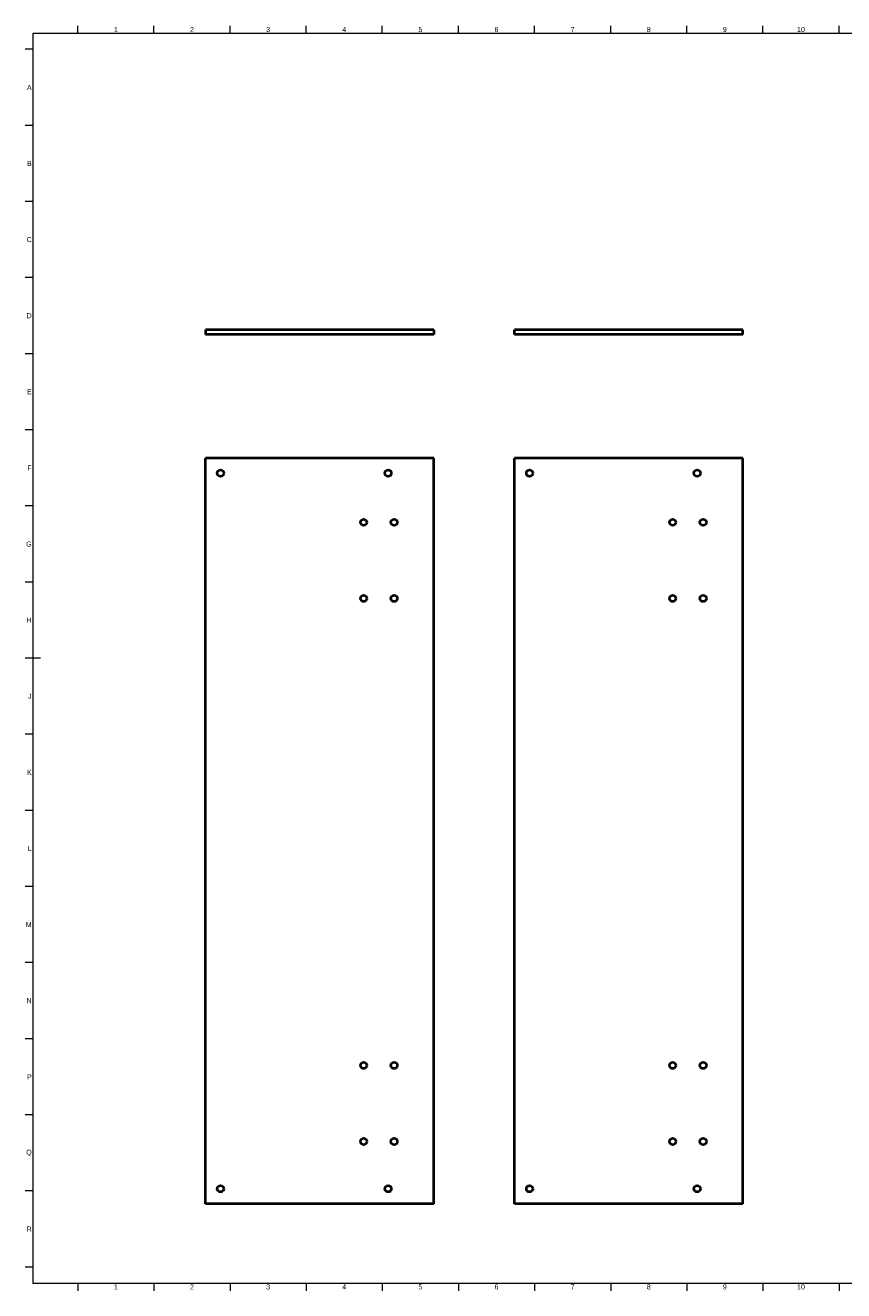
# Model space of a CAD drawing. Header units: millimetres. Extents: x 15 to 1184, y 5 to 836.
# Tile 1 of 3: x 15 to 553, y 5 to 836. Entities that reach past the tile are written whole.
import ezdxf

# ---------------------------------------------------------------- set-up
doc = ezdxf.new("R2010")
doc.units = ezdxf.units.MM
doc.layers.add('기하구조', color=7, linetype='Continuous')
doc.layers.add('테두리', color=7, linetype='Continuous')
doc.styles.add('Shapr0', font='txt', dxfattribs={"height": 3.3495})

msp = doc.modelspace()

# ---------------------------------------------------------------- linework, layer by layer
at = {"layer": '기하구조', "linetype": 'Continuous', "lineweight": 40}
for p, q in [((133.25, 636.25), (133.25, 633.25)), ((283.25, 636.25), (133.25, 636.25)), ((283.25, 633.25), (133.25, 633.25)), ((283.25, 636.25), (283.25, 633.25)), ((486.25, 636.25), (336.25, 636.25)), ((336.25, 633.25), (336.25, 636.25)), ((486.25, 633.25), (336.25, 633.25)), ((486.25, 633.25), (486.25, 636.25)), ((133.25, 62), (133.25, 552)), ((283.25, 552), (133.25, 552)), ((283.25, 62), (283.25, 552)), ((486.25, 552), (336.25, 552)), ((336.25, 62), (336.25, 552)), ((486.25, 62), (486.25, 552)), ((283.25, 62), (133.25, 62)), ((486.25, 62), (336.25, 62))]:
    msp.add_line(p, q, dxfattribs=at)
for centre, radius in [((143.25, 542), 2.15), ((253.25, 542), 2.15), ((346.25, 542), 2.15), ((456.25, 542), 2.15), ((237.25, 509.8), 2.1), ((257.25, 509.8), 2.1), ((440.25, 509.8), 2.1), ((460.25, 509.8), 2.1), ((237.25, 459.8), 2.1), ((257.25, 459.8), 2.1), ((440.25, 459.8), 2.1), ((460.25, 459.8), 2.1), ((237.25, 153), 2.1), ((257.25, 153), 2.1), ((440.25, 153), 2.1), ((460.25, 153), 2.1), ((237.25, 103), 2.1), ((257.25, 103), 2.1), ((440.25, 103), 2.1), ((460.25, 103), 2.1), ((143.25, 72), 2.15), ((253.25, 72), 2.15), ((346.25, 72), 2.15), ((456.25, 72), 2.15)]:
    msp.add_circle(centre, radius, dxfattribs=at)
at = {"layer": '테두리', "linetype": 'Continuous', "lineweight": 15}
for p, q in [((49.5, 831), (49.5, 836)), ((99.5, 831), (99.5, 836)), ((149.5, 831), (149.5, 836)), ((199.5, 831), (199.5, 836)), ((249.5, 831), (249.5, 836)), ((299.5, 831), (299.5, 836)), ((349.5, 831), (349.5, 836)), ((399.5, 831), (399.5, 836)), ((449.5, 831), (449.5, 836)), ((499.5, 831), (499.5, 836)), ((549.5, 831), (549.5, 836)), ((1179, 831), (20, 831)), ((20, 831), (20, 10)), ((20, 820.5), (15, 820.5)), ((20, 770.5), (15, 770.5)), ((20, 720.5), (15, 720.5)), ((20, 670.5), (15, 670.5)), ((20, 620.5), (15, 620.5)), ((20, 570.5), (15, 570.5)), ((20, 520.5), (15, 520.5)), ((20, 470.5), (15, 470.5)), ((25, 420.5), (15, 420.5)), ((20, 370.5), (15, 370.5)), ((20, 320.5), (15, 320.5)), ((20, 270.5), (15, 270.5)), ((20, 220.5), (15, 220.5)), ((20, 170.5), (15, 170.5)), ((20, 120.5), (15, 120.5)), ((20, 70.5), (15, 70.5)), ((20, 20.5), (15, 20.5)), ((20, 10), (1179, 10)), ((49.5, 10), (49.5, 5)), ((99.5, 10), (99.5, 5)), ((149.5, 10), (149.5, 5)), ((199.5, 10), (199.5, 5)), ((249.5, 10), (249.5, 5)), ((299.5, 10), (299.5, 5)), ((349.5, 10), (349.5, 5)), ((399.5, 10), (399.5, 5)), ((449.5, 10), (449.5, 5)), ((499.5, 10), (499.5, 5)), ((549.5, 10), (549.5, 5))]:
    msp.add_line(p, q, dxfattribs=at)

# ---------------------------------------------------------------- texts
at = {"layer": '테두리', "linetype": 'Continuous', "lineweight": 15, "width": 3.3495, "style": 'Shapr0'}
for s, insert, char_height, attachment_point in [('1', (74.5, 831.83), 3.35, 8), ('2', (124.5, 831.83), 3.35, 8), ('3', (174.5, 831.83), 3.35, 8), ('4', (224.5, 831.83), 3.35, 8), ('5', (274.5, 831.83), 3.35, 8), ('6', (324.5, 831.83), 3.35, 8), ('7', (374.5, 831.83), 3.35, 8), ('8', (424.5, 831.83), 3.35, 8), ('9', (474.5, 831.83), 3.35, 8), ('10', (524.5, 831.83), 3.349, 8), ('A', (19.17, 795.5), 3.35, 6), ('B', (19.17, 745.5), 3.35, 6), ('C', (19.17, 695.5), 3.35, 6), ('D', (19.17, 645.5), 3.35, 6), ('E', (19.17, 595.5), 3.35, 6), ('F', (19.17, 545.5), 3.35, 6), ('G', (19.17, 495.5), 3.35, 6), ('H', (19.17, 445.5), 3.35, 6), ('J', (19.17, 395.5), 3.35, 6), ('K', (19.17, 345.5), 3.35, 6), ('L', (19.17, 295.5), 3.35, 6), ('M', (19.17, 245.5), 3.35, 6), ('N', (19.17, 195.5), 3.35, 6), ('P', (19.17, 145.5), 3.35, 6), ('Q', (19.17, 95.5), 3.35, 6), ('R', (19.17, 45.5), 3.35, 6), ('1', (74.5, 9.17), 3.35, 2), ('2', (124.5, 9.17), 3.35, 2), ('3', (174.5, 9.17), 3.35, 2), ('4', (224.5, 9.17), 3.35, 2), ('5', (274.5, 9.17), 3.35, 2), ('6', (324.5, 9.17), 3.35, 2), ('7', (374.5, 9.17), 3.35, 2), ('8', (424.5, 9.17), 3.35, 2), ('9', (474.5, 9.17), 3.35, 2), ('10', (524.5, 9.17), 3.349, 2)]:
    msp.add_mtext(s, dxfattribs=dict(at, insert=insert, char_height=char_height, attachment_point=attachment_point))

doc.saveas('drawing.dxf')
